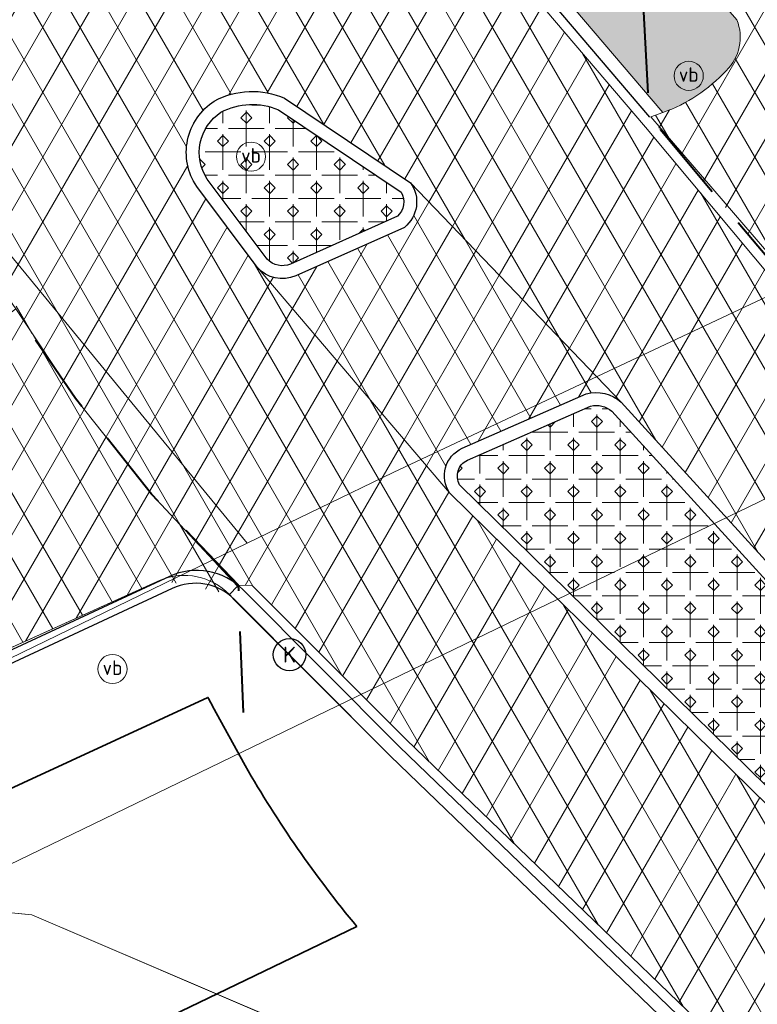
# Model space of a CAD drawing. Header units: millimetres. Extents: x 162876 to 168130, y 402614 to 405602.
# Tile 44 of 256: x 164471 to 164483, y 403431 to 403446. Entities that reach past the tile are written whole.
import ezdxf
from ezdxf import colors
from ezdxf.entities.mleader import LeaderData, LeaderLine
from ezdxf.enums import TextEntityAlignment as Align
from ezdxf.math import Vec2, Vec3

# ---------------------------------------------------------------- set-up
doc = ezdxf.new("R2010")
doc.units = ezdxf.units.MM
doc.linetypes.add('X-CA190022.004-UO-OPB_Opbreek_v0.1$0$DASHED2', pattern=[0.375, 0.25, -0.125])
for name, color, linetype, lineweight in [('X-CA190022.004-UO-BGT_Ondergrond$0$GE_201_SHDHek_Lijn_GEM', 253, 'X-CA190022.004-UO-BGT_Ondergrond$0$Hekwerk', 9), ('X-CA190022.004-UO-BGT_Ondergrond$0$GE_314_WGDRijbaanLokaleweg_Vlak_GEM', 253, 'Continuous', 9), ('X-CA190022.004-UO-BGT_Ondergrond$0$GE_316_WGDFietspad_Vlak_GEM', 253, 'Continuous', 9), ('X-CA190022.004-UO-BGT_Ondergrond$0$GE_353_OWGVerkeerseiland_openverharding_GEM', 253, 'Continuous', 9), ('X-CA190022.004-UO-BGT_Ondergrond$0$GE_367_OWGBerm_groenvoorziening_grasenk_GEM', 253, 'Continuous', 9), ('X-CA190022.004-UO-BGT_Ondergrond$0$GE_421_OTDHalfverhard_gravel_Vlak_GEM', 253, 'Continuous', 9), ('X-CA190022.004-UO-BGT_Ondergrond$0$GE_814_BRDVerkeersbord_Punt_GEM', 7, 'Continuous', 25), ('X-CA190022.004-UO-GZM_Werkgrens$0$N-WE-KG-GRENS_SYSTEEMGRENS-G', 7, 'X-CA190022.004-UO-GZM_Werkgrens$0$KG-OG', 35), ('X-CA190022.004-UO-KAD_Percelen$0$B-WE-KG-GRENS_PERCEEL-GV', 150, 'Continuous', 9), ('X-CA190022.004-UO-OPB_Opbreek_v0.1$0$N-WE-KL-GRENS SCHEIDING ASFALT VLAKKEN-G', 7, 'X-CA190022.004-UO-OPB_Opbreek_v0.1$0$DASHED2', 40), ('X-CA190022.004-UO-OPB_Opbreek_v0.1$0$V-WE-VH-KANTOPSLUITING_TROTTOIRBAND_RWS-G ACHTERKANT', 10, 'X-CA190022.004-UO-OPB_Opbreek_v0.1$0$VH-RWSBAND-V', 25), ('X-CA190022.004-UO-OPB_Opbreek_v0.1$0$V-WE-VH-KANTOPSLUITING_TROTTOIRBAND_RWS-G VOORKANT', 10, 'Continuous', 25), ('X-CA190022.004-UO-OPB_Opbreek_v0.1$0$V-WE-VH-VERHARDING_ASFALT-A-200', 252, 'Continuous', 18), ('X-CA190022.004-UO-OPB_Opbreek_v0.1$0$V-WE-VH-VERHARDING_SIERBESTRATING-AD-100', 252, 'Continuous', 18), ('X-CA190022.004-UO-OPB_Opbreek_v0.1$0$V-XX-VH-KANTOPSLUITING_TROTTOIRBAND_180 200-G ACHTERKANT', 210, 'X-CA190022.004-UO-OPB_Opbreek_v0.1$0$VH-TROTTOIRBAND_180-200-V', 25), ('X-CA190022.004-UO-OPB_Opbreek_v0.1$0$V-XX-VH-KANTOPSLUITING_TROTTOIRBAND_180 200-G VOORKANT', 210, 'X-CA190022.004-UO-OPB_Opbreek_v0.1$0$VH-TROTTOIRBAND_180-200-V', 25), ('X-CA190022.004-UO-OPB_Opbreek_v0.1$0$V-XX-VH-KANTVERHARDING_STREKLAAG-G', 7, 'Continuous', 18), ('X-CA190022.004-UO-OPB_Opbreek_v0.1$0$X-XX-AL-T25- LEADER ASFALT', 7, 'Continuous', 25), ('X-CA190022.004-UO-WHM_Putten en kolken combi_v0.1$0$KOLK INMETING VERWIJDEREN', 1, 'Continuous', 30)]:
    doc.layers.add(name, color=color, linetype=linetype, lineweight=lineweight)
doc.layers.add('X-CA190022.004-UO-OPB_Opbreek_v0.1$0$V-WE-GR-GRAS-V', color=7, linetype='Continuous', lineweight=18, true_color=0x67a552, transparency=0.5)
doc.layers.add('X-CA190022.004-UO-OPB_Opbreek_v0.1$0$V-WE-VH-VERHARDING_ASFALT-A-200 ROOD', color=1, linetype='Continuous', lineweight=18, transparency=0.5)
doc.styles.add('X-CA190022.004-UO-BGT_Ondergrond$0$NLCS-ISO', font='NLCS-ISO.ttf')
doc.styles.add('X-CA190022.004-UO-OPB_Opbreek_v0.1$0$NLCS-ISO-M200-T25', font='NLCS-ISO.ttf', dxfattribs={"height": 0.5})
doc.styles.add('X-CA190022.004-UO-WHM_Putten en kolken combi_v0.1$0$ISOCPEUR 9 PT', font='isocpeur.ttf', dxfattribs={"height": 2.4402})
doc.linetypes.add('X-CA190022.004-UO-BGT_Ondergrond$0$Hekwerk', pattern='A,5,-1.5,[2,dgnlstyle-Veghel.shx,S=0.007936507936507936,R=0,X=0,Y=0],-1.5', length=8)
doc.linetypes.add('X-CA190022.004-UO-GZM_Werkgrens$0$KG-OG', pattern='A,5.5,-1.5,[2,NLCS.SHX,S=0.5,R=0,X=0,Y=0],-1.5', length=8.5)
doc.linetypes.add('X-CA190022.004-UO-OPB_Opbreek_v0.1$0$VH-RWSBAND-V', pattern='A,5,[24,NLCS.SHX,S=1,R=0,X=0,Y=0],5,-2,2,-2,2,-2,2,-2', length=24)
doc.linetypes.add('X-CA190022.004-UO-OPB_Opbreek_v0.1$0$VH-TROTTOIRBAND_180-200-V', pattern='A,5,[24,NLCS.SHX,S=1,R=0,X=0,Y=0],5,-2,2,-2,2,-2', length=20)
pattern_1 = [(59.99999999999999, (0, 0), (-0.4330127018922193, 0.2500000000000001), []), (120, (0, 0), (-0.4330127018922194, -0.2499999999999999), [])]

# ---------------------------------------------------------------- blocks, each defined once
blk = doc.blocks.new('X-CA190022.004-UO-WHM_Putten en kolken combi_v0.1$0$kolk 1.03')
blk.add_circle((0, 0), 0.25)
at = {"insert": (0, 0), "char_height": 0.24402, "attachment_point": 5, "style": 'X-CA190022.004-UO-WHM_Putten en kolken combi_v0.1$0$ISOCPEUR 9 PT'}
blk.add_mtext_dynamic_manual_height_columns('K', width=0.2522883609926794, gutter_width=12.201, heights=[0], dxfattribs=at)
blk = doc.blocks.new('X-CA190022.004-UO-BGT_Ondergrond$0$SIE-WEG_PAAL_VERKEERSBORD-SO')
at = {"linetype": 'ByBlock', "lineweight": 18}
blk.add_circle((0, 0), 1.5, dxfattribs=at)
at = {"linetype": 'ByBlock', "lineweight": 18, "style": 'X-CA190022.004-UO-BGT_Ondergrond$0$NLCS-ISO'}
blk.add_text('vb', height=1.5, dxfattribs=at).set_placement((0, 0.1317113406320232), align=Align.MIDDLE_CENTER)
blk = doc.blocks.new('X-CA190022.004-UO-BGT_Ondergrond$0$IMGEOVerkeersbord')
at = {"xscale": 5, "yscale": 5, "zscale": 5}
blk.add_blockref('X-CA190022.004-UO-BGT_Ondergrond$0$SIE-WEG_PAAL_VERKEERSBORD-SO', (0, 0), dxfattribs=at)

msp = doc.modelspace()

# ---------------------------------------------------------------- hatches: boundary and pattern name
at = {"layer": 'X-CA190022.004-UO-OPB_Opbreek_v0.1$0$V-WE-GR-GRAS-V'}
h = msp.add_hatch(color=256, dxfattribs=at)
h.dxf.hatch_style = 1
edge = h.paths.add_edge_path()
edge.add_line((164478.0026153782, 403448.5749002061), (164477.850450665, 403448.44510845))
edge.add_line((164477.850450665, 403448.44510845), (164481.056, 403444.687))
edge.add_arc((164480.2375816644, 403446.9917006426), 2.445701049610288, 289.5503729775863, 317.2322291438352)
edge.add_arc((164481.5365937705, 403445.8446852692), 0.7143470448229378, 314.0199704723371, 382.4085223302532)
edge.add_line((164482.1969999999, 403446.117), (164479.528, 403449.185))
edge.add_line((164479.528, 403449.185), (164479.1444172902, 403449.6524966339))
edge.add_line((164479.1444172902, 403449.6524966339), (164478.0026153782, 403448.5749002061))
at = {"layer": 'X-CA190022.004-UO-OPB_Opbreek_v0.1$0$V-WE-VH-VERHARDING_ASFALT-A-200'}
h = msp.add_hatch(dxfattribs=at)
h.set_pattern_fill('AVH-ASFALT', color=256, scale=0.5, pattern_type=2)
h.set_pattern_definition(pattern_1)
edge = h.paths.add_edge_path(flags=0)
edge.add_arc((164478.1617259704, 403439.0866518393), 0.2699662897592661, 115.2703363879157, 209.691160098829, ccw=False)
edge.add_line((164478.0464801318, 403439.3307833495), (164479.9453260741, 403440.1627059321))
edge.add_arc((164480.0331573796, 403439.8077436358), 0.3656672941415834, 48.98285805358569, 103.89802546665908, ccw=False)
edge.add_line((164480.2731392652, 403440.0836444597), (164482.9663866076, 403437.128346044))
edge.add_line((164482.9663866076, 403437.128346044), (164486.6878574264, 403432.6886791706))
edge.add_arc((164485.8099287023, 403432.2038029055), 1.002927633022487, -40.685678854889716, 28.911681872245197, ccw=False)
edge.add_arc((164486.0187615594, 403432.1971579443), 0.8504045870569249, 226.7174290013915, 310.4460501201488, ccw=False)
edge.add_line((164485.4357267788, 403431.5780792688), (164477.9272041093, 403438.9529308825))
edge = h.paths.add_edge_path(flags=16)
edge.add_line((164474.8090000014, 403442.3029999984), (164477.7699999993, 403438.8270000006))
edge.add_arc((164478.1617259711, 403439.0866518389), 0.4699662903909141, 114.88028808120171, 213.5380294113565, ccw=False)
edge.add_line((164477.964, 403439.513), (164479.8790000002, 403440.3520000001))
edge.add_arc((164480.0331573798, 403439.8077436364), 0.5656672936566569, 47.68062572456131, 105.8144587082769, ccw=False)
edge.add_line((164480.4139999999, 403440.2260000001), (164477.1710000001, 403443.6029999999))
edge.add_arc((164476.7617816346, 403443.3100921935), 0.5032441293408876, -51.36289691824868, 35.59409672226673, ccw=False)
edge.add_line((164477.076, 403442.917), (164475.4019999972, 403442.1699999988))
edge.add_arc((164475.1954956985, 403442.6377590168), 0.5113145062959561, 220.897115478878, 293.8202992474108, ccw=False)
edge = h.paths.add_edge_path(flags=16)
edge.add_arc((164478.1617259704, 403439.0866518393), 0.469966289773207, 114.8802880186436, 213.538029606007, ccw=False)
edge.add_line((164477.964, 403439.513), (164479.879, 403440.352))
edge.add_arc((164480.0331573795, 403439.8077436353), 0.5656672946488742, 47.68062576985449, 105.81445867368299, ccw=False)
edge.add_line((164480.414, 403440.226), (164483.117, 403437.26))
edge.add_line((164483.117, 403437.26), (164486.853, 403432.803))
edge.add_arc((164485.8099287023, 403432.2038029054), 1.202927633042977, -41.418581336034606, 29.875411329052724, ccw=False)
edge.add_arc((164486.0187615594, 403432.1971579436), 1.050404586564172, 226.5968703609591, 311.29779727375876, ccw=False)
edge.add_line((164485.297, 403431.434), (164477.77, 403438.827))
edge = h.paths.add_edge_path(flags=0)
edge.add_arc((164476.7617816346, 403443.3100921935), 0.3032441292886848, -47.12407347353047, 29.58472994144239, ccw=False)
edge.add_line((164476.9681128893, 403443.0878661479), (164475.3209070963, 403442.3528227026))
edge.add_arc((164475.1954956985, 403442.6377590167), 0.3113145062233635, 222.0255269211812, 293.7561350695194, ccw=False)
edge.add_line((164474.9642367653, 403442.4293458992), (164474.0393535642, 403443.6615322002))
edge.add_arc((164474.6598081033, 403444.0713097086), 0.7435599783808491, 123.4365509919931, 213.4426584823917, ccw=False)
edge.add_arc((164474.7321911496, 403443.7841782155), 1.027719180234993, 66.9526403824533, 117.97534519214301, ccw=False)
edge.add_line((164475.1345348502, 403444.7298664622), (164477.0254907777, 403443.4598068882))
edge = h.paths.add_edge_path(flags=16)
edge.add_arc((164476.7617816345, 403443.3100921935), 0.5032441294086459, -51.36289691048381, 35.59409673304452, ccw=False)
edge.add_line((164477.076, 403442.917), (164475.402, 403442.17))
edge.add_arc((164475.1954956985, 403442.6377590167), 0.5113145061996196, 220.8971152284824, 293.8202995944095, ccw=False)
edge.add_line((164474.809, 403442.303), (164473.876, 403443.546))
edge.add_arc((164474.6598081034, 403444.0713097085), 0.943559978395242, 122.84869741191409, 213.83006990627, ccw=False)
edge.add_arc((164474.7321911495, 403443.7841782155), 1.227719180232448, 66.02806955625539, 118.41369853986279, ccw=False)
edge.add_line((164475.231, 403444.906), (164477.171, 403443.603))
edge = h.paths.add_edge_path()
edge.add_line((164456.804683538, 403462.6403329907), (164465.0349251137, 403450.7319944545))
edge.add_line((164465.0349251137, 403450.7319944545), (164466.2800102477, 403448.9214515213))
edge.add_line((164466.2800102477, 403448.9214515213), (164471.1255660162, 403441.8752803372))
edge.add_line((164471.1255660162, 403441.8752803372), (164471.089, 403441.66))
edge.add_line((164471.089, 403441.66), (164472.011, 403440.28))
edge.add_line((164472.011, 403440.28), (164473.18, 403438.808))
edge.add_line((164473.18, 403438.808), (164474.5226777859, 403437.4021644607))
edge.add_line((164474.5226777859, 403437.4021644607), (164474.7304815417, 403437.401707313))
edge.add_line((164474.7304815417, 403437.401707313), (164477.1014560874, 403435.0265268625))
edge.add_line((164477.1014560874, 403435.0265268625), (164491.8438825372, 403420.8129722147))
edge.add_line((164491.8438825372, 403420.8129722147), (164495.5538558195, 403417.2949458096))
edge.add_line((164495.5538558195, 403417.2949458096), (164497.6878863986, 403415.2709168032))
edge.add_line((164497.6878863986, 403415.2709168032), (164498.4049852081, 403414.590617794))
edge.add_line((164498.4049852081, 403414.590617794), (164499.550173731, 403413.5691786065))
edge.add_line((164499.550173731, 403413.5691786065), (164501.9103804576, 403410.6982485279))
edge.add_line((164501.9103804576, 403410.6982485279), (164502.1890433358, 403410.3592361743))
edge.add_line((164502.1890433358, 403410.3592361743), (164507.2471112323, 403413.438676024))
edge.add_line((164507.2471112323, 403413.438676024), (164504.8872601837, 403416.2652230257))
edge.add_line((164504.8872601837, 403416.2652230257), (164504.6351540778, 403416.5593468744))
edge.add_line((164504.6351540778, 403416.5593468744), (164502.3641624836, 403419.2113370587))
edge.add_line((164502.3641624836, 403419.2113370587), (164482.7964791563, 403442.0601340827))
edge.add_line((164482.7964791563, 403442.0601340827), (164480.7897117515, 403444.4598644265))
edge.add_line((164480.7897117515, 403444.4598644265), (164457.5171691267, 403471.7440300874))
edge.add_line((164457.5171691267, 403471.7440300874), (164453.0470402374, 403467.8919549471))
edge.add_arc((164406.0797280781, 403430.7615173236), 59.87151083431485, 36.065633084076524, 38.328455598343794, ccw=False)
edge.add_line((164454.4764536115, 403466.0085706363), (164456.2119255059, 403463.4979947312))
edge.add_line((164456.2119255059, 403463.4979947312), (164456.804683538, 403462.6403329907))
h = msp.add_hatch(dxfattribs=at)
h.set_pattern_fill('AVH-ASFALT', color=256, scale=0.5, pattern_type=2)
h.set_pattern_definition(pattern_1)
edge = h.paths.add_edge_path()
edge.add_line((164474.8090000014, 403442.3029999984), (164477.7699999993, 403438.8270000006))
edge.add_arc((164478.1617259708, 403439.086651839), 0.4699662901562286, 114.8802880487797, 213.5380294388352, ccw=False)
edge.add_line((164477.964, 403439.513), (164479.8790000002, 403440.3520000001))
edge.add_arc((164480.0331573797, 403439.8077436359), 0.5656672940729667, 47.6806257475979, 105.81445868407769, ccw=False)
edge.add_line((164480.4139999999, 403440.2260000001), (164477.1710000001, 403443.6029999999))
edge.add_arc((164476.7617816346, 403443.3100921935), 0.5032441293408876, -51.36289691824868, 35.59409672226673, ccw=False)
edge.add_line((164477.076, 403442.917), (164475.4019999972, 403442.1699999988))
edge.add_arc((164475.1954956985, 403442.6377590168), 0.5113145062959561, 220.897115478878, 293.8202992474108, ccw=False)
at = {"layer": 'X-CA190022.004-UO-OPB_Opbreek_v0.1$0$V-WE-VH-VERHARDING_ASFALT-A-200 ROOD'}
h = msp.add_hatch(dxfattribs=at)
h.set_pattern_fill('AVH-ASFALT', color=256, scale=0.5, pattern_type=2)
h.set_pattern_definition(pattern_1)
h.paths.add_polyline_path([(164481.5250943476, 403451.8183174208), (164481.4401573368, 403451.8191432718), (164478.7333764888, 403455.1565136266), (164476.2800171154, 403453.1435232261), (164479.1444172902, 403449.6524966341), (164479.528, 403449.185), (164482.197, 403446.117, -0.3075854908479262), (164482.0329999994, 403445.3309999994, -0.1204597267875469), (164481.0643172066, 403444.6899704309), (164480.8545078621, 403444.6150385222), (164483.2108388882, 403441.8068984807), (164483.391, 403441.904), (164484.265, 403442.222, -0.1741886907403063), (164485.536, 403442.1090000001), (164491.5, 403434.983), (164493.8805388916, 403432.192145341), (164496.2489110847, 403434.2123157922)])
h = msp.add_hatch(dxfattribs=at)
h.set_pattern_fill('AVH-ASFALT', color=256, scale=0.5, pattern_type=2)
h.set_pattern_definition(pattern_1)
h.paths.add_polyline_path([(164460.3359956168, 403435.3213754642), (164470.2241227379, 403439.8615971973), (164470.6439999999, 403441.3250000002), (164471.1025875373, 403441.6402334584), (164472.011, 403440.28), (164473.18, 403438.808), (164474.5202460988, 403437.4021698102), (164474.3709771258, 403437.2725414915), (164473.316000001, 403437.4840000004), (164461.749, 403432.244)])
at = {"layer": 'X-CA190022.004-UO-OPB_Opbreek_v0.1$0$V-WE-VH-VERHARDING_SIERBESTRATING-AD-100', "ltscale": 3}
h = msp.add_hatch(dxfattribs=at)
h.set_pattern_fill('AVH-SIERBESTRATING_01-SO', color=256, scale=0.03, pattern_type=2)
h.set_pattern_definition([(0, (0.0848519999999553, 0), (0.36, 0.36), [0.5502929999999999, -0.169707]), (90, (0, 0.0848519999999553), (-0.36, 0.36), [0.5502929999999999, -0.169707]), (45, (0.2751479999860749, 0.3599999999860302), (-0.3600007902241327, 0.3600007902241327), [0.12, -0.389118]), (315, (0.2751479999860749, 0.3599999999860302), (0.3600007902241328, 0.3600007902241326), [0.12, -0.389118]), (45, (0.3599999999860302, 0.2751479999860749), (-0.3600007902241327, 0.3600007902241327), [0.12, -0.389118]), (315, (0.3599999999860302, 0.4448519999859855), (0.3600007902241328, 0.3600007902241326), [0.12, -0.389118])])
edge = h.paths.add_edge_path()
edge.add_arc((164476.7617816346, 403443.3100921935), 0.3032441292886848, -47.12407347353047, 29.58472994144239, ccw=False)
edge.add_line((164476.9681128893, 403443.0878661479), (164475.3209070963, 403442.3528227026))
edge.add_arc((164475.1954956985, 403442.6377590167), 0.3113145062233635, 222.0255269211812, 293.7561350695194, ccw=False)
edge.add_line((164474.9642367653, 403442.4293458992), (164474.0393535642, 403443.6615322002))
edge.add_arc((164474.6598081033, 403444.0713097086), 0.7435599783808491, 123.4365509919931, 213.4426584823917, ccw=False)
edge.add_arc((164474.7321911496, 403443.7841782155), 1.027719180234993, 66.9526403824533, 117.97534519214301, ccw=False)
edge.add_line((164475.1345348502, 403444.7298664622), (164477.0254907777, 403443.4598068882))
edge = h.paths.add_edge_path()
edge.add_arc((164478.1617259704, 403439.0866518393), 0.2699662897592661, 115.2703363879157, 209.691160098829, ccw=False)
edge.add_line((164478.0464801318, 403439.3307833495), (164479.9453260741, 403440.1627059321))
edge.add_arc((164480.0331573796, 403439.8077436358), 0.3656672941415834, 48.98285805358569, 103.89802546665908, ccw=False)
edge.add_line((164480.2731392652, 403440.0836444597), (164482.9663866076, 403437.128346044))
edge.add_line((164482.9663866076, 403437.128346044), (164486.6878574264, 403432.6886791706))
edge.add_arc((164485.8099287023, 403432.2038029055), 1.002927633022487, -40.685678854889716, 28.911681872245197, ccw=False)
edge.add_arc((164486.0187615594, 403432.1971579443), 0.8504045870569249, 226.7174290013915, 310.4460501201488, ccw=False)
edge.add_line((164485.4357267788, 403431.5780792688), (164477.9272041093, 403438.9529308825))

# ---------------------------------------------------------------- linework, layer by layer
at = {"layer": 'X-CA190022.004-UO-BGT_Ondergrond$0$GE_314_WGDRijbaanLokaleweg_Vlak_GEM', "flags": 128}
msp.add_lwpolyline([(164475.231, 403444.906), (164477.171, 403443.603)], dxfattribs=at)
at = {"layer": 'X-CA190022.004-UO-BGT_Ondergrond$0$GE_314_WGDRijbaanLokaleweg_Vlak_GEM', "extrusion": (0, 0, -1)}
for centre, radius, start, end in [((-164474.7321911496, 403443.7841782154), 1.227719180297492, 61.58630146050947, 113.9719304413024), ((-164474.6598081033, 403444.0713097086), 0.9435599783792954, 326.1699300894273, 57.15130259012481)]:
    msp.add_arc(centre, radius, start, end, dxfattribs=at)
at = {"layer": 'X-CA190022.004-UO-BGT_Ondergrond$0$GE_316_WGDFietspad_Vlak_GEM', "flags": 128}
for points in [[(164482.197, 403446.1170000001), (164479.528, 403449.185), (164472.621, 403457.603), (164454.761, 403478.743), (164453.304, 403480.468)], [(164484.265, 403442.222), (164483.391, 403441.904), (164483.26, 403441.849), (164480.874, 403444.622), (164481.056, 403444.687)], [(164477.171, 403443.603), (164480.414, 403440.2260000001)], [(164475.402, 403442.17), (164477.076, 403442.917)], [(164477.77, 403438.827), (164474.809, 403442.303)], [(164470.644, 403441.325), (164471.089, 403441.6600000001), (164472.011, 403440.2800000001), (164473.18, 403438.808), (164474.505, 403437.387), (164474.381, 403437.261)], [(164479.879, 403440.352), (164477.964, 403439.513)]]:
    msp.add_lwpolyline(points, dxfattribs=at)
at = {"layer": 'X-CA190022.004-UO-BGT_Ondergrond$0$GE_316_WGDFietspad_Vlak_GEM'}
for centre, radius, start, end in [((164481.5365937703, 403445.8446852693), 0.7143470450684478, 314.0199704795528, 22.40852231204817), ((164480.2375816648, 403446.991700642), 2.445701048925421, 289.5503729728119, 317.232229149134), ((164476.7617816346, 403443.3100921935), 0.5032441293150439, 308.6371030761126, 35.59409674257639), ((164475.1954956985, 403442.6377590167), 0.5113145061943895, 220.8971152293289, 293.8202995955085), ((164480.0331573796, 403439.8077436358), 0.5656672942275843, 47.68062574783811, 105.8144586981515), ((164478.1617259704, 403439.0866518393), 0.4699662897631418, 114.8802880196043, 213.5380296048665), ((164473.6823461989, 403436.5789852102), 0.9763510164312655, 44.30953816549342, 112.0378963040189)]:
    msp.add_arc(centre, radius, start, end, dxfattribs=at)
at = {"layer": 'X-CA190022.004-UO-BGT_Ondergrond$0$GE_353_OWGVerkeerseiland_openverharding_GEM', "flags": 128}
for points in [[(164475.231, 403444.906), (164477.171, 403443.603)], [(164474.809, 403442.303), (164473.876, 403443.546)], [(164477.076, 403442.917), (164475.402, 403442.17)], [(164477.964, 403439.513), (164479.879, 403440.352)]]:
    msp.add_lwpolyline(points, dxfattribs=at)
at = {"layer": 'X-CA190022.004-UO-BGT_Ondergrond$0$GE_353_OWGVerkeerseiland_openverharding_GEM', "extrusion": (0, 0, -1)}
for centre, radius, start, end in [((-164474.7321911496, 403443.7841782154), 1.227719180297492, 61.58630146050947, 113.9719304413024), ((-164474.6598081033, 403444.0713097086), 0.9435599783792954, 326.1699300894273, 57.15130259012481), ((-164476.7617816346, 403443.3100921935), 0.5032441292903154, 144.4059032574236, 231.3628969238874), ((-164475.1954956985, 403442.6377590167), 0.5113145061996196, 246.1797004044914, 319.102884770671), ((-164480.0331573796, 403439.8077436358), 0.5656672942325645, 74.18554130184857, 132.3193742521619), ((-164478.1617259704, 403439.0866518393), 0.4699662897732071, 326.4619703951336, 65.11971198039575)]:
    msp.add_arc(centre, radius, start, end, dxfattribs=at)
at = {"layer": 'X-CA190022.004-UO-BGT_Ondergrond$0$GE_367_OWGBerm_groenvoorziening_grasenk_GEM', "flags": 128}
for points in [[(164481.056, 403444.687), (164449.294, 403481.924), (164443.864, 403488.0790000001), (164442.94, 403489.126)], [(164454.761, 403478.743), (164472.621, 403457.603), (164479.528, 403449.185), (164482.197, 403446.1170000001)]]:
    msp.add_lwpolyline(points, dxfattribs=at)
at = {"layer": 'X-CA190022.004-UO-BGT_Ondergrond$0$GE_367_OWGBerm_groenvoorziening_grasenk_GEM', "extrusion": (0, 0, -1)}
for centre, radius, start, end in [((-164481.5365937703, 403445.8446852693), 0.7143470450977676, 157.5914776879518, 225.9800295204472), ((-164480.2375816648, 403446.991700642), 2.445701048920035, 222.767770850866, 250.4496270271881), ((-164473.6823461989, 403436.5789852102), 0.9763510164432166, 67.96210369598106, 135.6904618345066)]:
    msp.add_arc(centre, radius, start, end, dxfattribs=at)
at = {"layer": 'X-CA190022.004-UO-KAD_Percelen$0$B-WE-KG-GRENS_PERCEEL-GV', "flags": 128}
for points in [[(164244.1173679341, 403697.8636548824), (164382.73, 403547.962), (164467.184, 403447.137), (164474.656, 403438.052), (164476.902, 403439.143), (164487.569, 403444.164), (164388.991, 403559.989), (164335.093, 403619.023), (164327.271, 403627.471), (164268.836, 403691.623), (164256.1209467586, 403703.7882286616)], [(164464.658, 403441.585), (164469.708, 403435.65), (164474.656, 403438.052), (164467.184, 403447.137), (164382.73, 403547.962), (164244.1173679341, 403697.8636548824)]]:
    msp.add_lwpolyline(points, dxfattribs=at)
at = {"layer": 'X-CA190022.004-UO-OPB_Opbreek_v0.1$0$N-WE-KL-GRENS SCHEIDING ASFALT VLAKKEN-G', "ltscale": 5, "flags": 128}
for points in [[(164484.7535819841, 403441.4530353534), (164483.2108388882, 403441.8068984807), (164480.8545078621, 403444.6150385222), (164480.7580143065, 403446.3260276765)], [(164474.5956957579, 403435.4442830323), (164474.5202460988, 403437.4021698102), (164473.18, 403438.808), (164472.011, 403440.28), (164471.0845143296, 403441.6278099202), (164469.4712142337, 403442.3667715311)]]:
    msp.add_lwpolyline(points, dxfattribs=at)
at = {"layer": 'X-CA190022.004-UO-OPB_Opbreek_v0.1$0$V-WE-VH-KANTOPSLUITING_TROTTOIRBAND_RWS-G ACHTERKANT', "ltscale": 0.1, "flags": 128}
for points in [[(164477.0254907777, 403443.4598068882, -0.3477907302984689), (164476.9681128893, 403443.0878661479), (164475.3209070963, 403442.3528227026, -0.32362065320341), (164474.9642367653, 403442.4293458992), (164474.0393535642, 403443.6615322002, -0.4142447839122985), (164474.2500967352, 403444.6918079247, -0.2263810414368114), (164475.1345348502, 403444.7298664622)], [(164477.9272041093, 403438.9529308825, -0.4369974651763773), (164478.0464801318, 403439.3307833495), (164479.9453260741, 403440.1627059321, -0.244306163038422), (164480.2731392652, 403440.0836444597), (164482.9663866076, 403437.128346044), (164486.6878574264, 403432.6886791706, -0.3133683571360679), (164486.5704460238, 403431.5499854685, -0.3825060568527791), (164485.4357267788, 403431.5780792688)]]:
    msp.add_lwpolyline(points, format="xyb", close=True, dxfattribs=at)
at = {"layer": 'X-CA190022.004-UO-OPB_Opbreek_v0.1$0$V-WE-VH-KANTOPSLUITING_TROTTOIRBAND_RWS-G VOORKANT', "ltscale": 0.1, "flags": 128}
for points in [[(164477.171, 403443.603, -0.3987420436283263), (164477.076, 403442.917), (164475.402, 403442.17, -0.3293789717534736), (164474.809, 403442.303), (164473.876, 403443.546, -0.4192392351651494), (164474.148, 403444.864, -0.2326411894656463), (164475.231, 403444.906)], [(164477.77, 403438.827, -0.4591967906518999), (164477.964, 403439.513), (164479.879, 403440.352, -0.2592406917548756), (164480.414, 403440.226), (164483.117, 403437.26), (164486.853, 403432.803, -0.3215173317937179), (164486.712, 403431.408, -0.3873771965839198), (164485.297, 403431.434)]]:
    msp.add_lwpolyline(points, format="xyb", close=True, dxfattribs=at)
at = {"layer": 'X-CA190022.004-UO-OPB_Opbreek_v0.1$0$V-XX-VH-KANTOPSLUITING_TROTTOIRBAND_180 200-G ACHTERKANT', "ltscale": 0.1, "flags": 128}
msp.add_lwpolyline([(164502.5289535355, 403409.3945275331), (164501.64, 403410.476), (164499.2970000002, 403413.3259999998), (164498.1679999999, 403414.333), (164497.447, 403415.017), (164495.313, 403417.041), (164491.602, 403420.56), (164476.856, 403434.777), (164474.4579352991, 403437.1837849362, 0.3159771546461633), (164473.4960764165, 403437.3539629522), (164470.9100000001, 403436.1460000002)], format="xyb", dxfattribs=at)
at = {"layer": 'X-CA190022.004-UO-OPB_Opbreek_v0.1$0$V-XX-VH-KANTOPSLUITING_TROTTOIRBAND_180 200-G VOORKANT', "linetype": 'Continuous', "flags": 128}
msp.add_lwpolyline([(164456.9831881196, 403472.6011959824), (164480.8545078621, 403444.6150385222)], dxfattribs=at)
msp.add_lwpolyline([(164502.7010320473, 403409.5001450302), (164501.7945031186, 403410.6029991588), (164499.4416707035, 403413.4649592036), (164498.3034201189, 403414.480210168), (164497.5846493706, 403415.1620953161), (164495.4506318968, 403417.1861118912), (164491.7402185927, 403420.7045555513), (164476.9962606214, 403434.9195867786), (164474.5864649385, 403437.3381453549, 0.3152820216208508), (164473.4571586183, 403437.5394220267), (164470.8119999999, 403436.3119999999)], format="xyb", dxfattribs=at)
at = {"layer": 'X-CA190022.004-UO-OPB_Opbreek_v0.1$0$V-XX-VH-KANTVERHARDING_STREKLAAG-G', "flags": 128}
for points in [[(164507.8809702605, 403412.6794618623), (164504.8872601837, 403416.2652230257), (164504.6351540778, 403416.5593468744), (164502.3641624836, 403419.2113370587), (164482.7964791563, 403442.0601340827), (164480.7897117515, 403444.4598644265), (164456.8690645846, 403472.5038521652)], [(164474.5226777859, 403437.4021644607), (164474.7304815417, 403437.401707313), (164477.1014560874, 403435.0265268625), (164491.8438825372, 403420.8129722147), (164495.5538558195, 403417.2949458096), (164497.6878863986, 403415.2709168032), (164498.4049852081, 403414.590617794), (164499.550173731, 403413.5691786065), (164501.9103804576, 403410.6982485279), (164502.8300909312, 403409.579358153)]]:
    msp.add_lwpolyline(points, dxfattribs=at)

# ---------------------------------------------------------------- block references
at = {"layer": 'X-CA190022.004-UO-BGT_Ondergrond$0$GE_814_BRDVerkeersbord_Punt_GEM', "xscale": 0.03, "yscale": 0.03, "zscale": 0.02}
for p in [(164481.456, 403445.252), (164474.713, 403444.007), (164472.579, 403436.113)]:
    msp.add_blockref('X-CA190022.004-UO-BGT_Ondergrond$0$IMGEOVerkeersbord', p, dxfattribs=at)
at = {"layer": 'X-CA190022.004-UO-WHM_Putten en kolken combi_v0.1$0$KOLK INMETING VERWIJDEREN', "linetype": 'ByBlock', "lineweight": -2}
msp.add_blockref('X-CA190022.004-UO-WHM_Putten en kolken combi_v0.1$0$kolk 1.03', (164475.306, 403436.334, 9.782), dxfattribs=at)

# ---------------------------------------------------------------- next in the draw order: leaders
at = {"layer": 'X-CA190022.004-UO-OPB_Opbreek_v0.1$0$X-XX-AL-T25- LEADER ASFALT'}
ml = msp.add_multileader_mtext('Standard', dxfattribs=at)
ml.set_content('\\A1;Wegvak 2.3; Gazellepad fietspad\\PTotaal teervrij, gem. dikte 107mm\\POpbreken asfalt 107mm:  173.0m{\\H0.7x;\\S2^ ;}\\PZaagsnede 107mm:  ^I3.5m ', color=256, style='X-CA190022.004-UO-OPB_Opbreek_v0.1$0$NLCS-ISO-M200-T25')
ml.set_leader_properties(color=256, linetype='ByLayer', lineweight=-1)
ml.build(insert=Vec2(0, 0))
ml.multileader.update_dxf_attribs({"text_left_attachment_type": 5, "text_right_attachment_type": 5, "dogleg_length": 0.5, "arrow_head_size": 0.5})
ctx = ml.context
ctx.base_point, ctx.char_height, ctx.arrow_head_size, ctx.landing_gap_size, ctx.plane_origin, ctx.plane_x_axis, ctx.plane_y_axis = Vec3(164477.6968249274, 403413.4614355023), 0.5, 0.5, 0.18, Vec3(164395.0158981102, 403446.5957888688), Vec3(0.9211174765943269, 0.3892847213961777), Vec3(-0.3892847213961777, 0.9211174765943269)
ctx.left_attachment, ctx.right_attachment = 5, 5
notes = []
notes.append((ctx, [(0, (1, 1, 0), (164477.2362661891, 403413.2667931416), (0.9211174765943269, 0.3892847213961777), 0.5, [(0, [(164463.6039913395, 403434.6836762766), (164446.8217517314, 403427.2914823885)], 0, [])])]))
ctx.mtext.insert, ctx.mtext.text_direction, ctx.mtext.rotation, ctx.mtext.flow_direction = Vec3(164476.6363792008, 403416.4330268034), Vec3(0.9211174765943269, 0.3892847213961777), 0.3998549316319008, 5
ctx.mtext.has_bg_fill, ctx.mtext.bg_color, ctx.mtext.bg_scale_factor, ctx.mtext.bg_transparency, ctx.mtext.use_window_bg_color = 1, -1027028792, 1.5, 0, 1
for ctx, leaders in notes:
    for number, flags, end, landing, length, lines in leaders:
        leader = LeaderData()
        leader.index, (leader.has_last_leader_line, leader.has_dogleg_vector, leader.attachment_direction) = number, flags
        leader.last_leader_point, leader.dogleg_vector, leader.dogleg_length = Vec3(end), Vec3(landing), length
        for number, points, colour, breaks in lines:
            line = LeaderLine()
            line.index, line.vertices, line.color, line.breaks = number, Vec3.list(points), colors.encode_raw_color(colour), breaks
            leader.lines.append(line)
        ctx.leaders.append(leader)

# ---------------------------------------------------------------- next in the draw order: linework, layer by layer
at = {"layer": 'X-CA190022.004-UO-BGT_Ondergrond$0$GE_201_SHDHek_Lijn_GEM'}
msp.add_line((164467.948, 403432.656), (164471.335, 403432.326), dxfattribs=at)
at = {"layer": 'X-CA190022.004-UO-BGT_Ondergrond$0$GE_314_WGDRijbaanLokaleweg_Vlak_GEM', "flags": 128}
for points in [[(164442.94, 403489.126), (164443.864, 403488.0790000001), (164449.294, 403481.924), (164481.056, 403444.687), (164480.874, 403444.622), (164483.26, 403441.849), (164483.391, 403441.904), (164502.63, 403419.439), (164497.447, 403415.017), (164495.313, 403417.0410000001), (164491.602, 403420.56), (164476.856, 403434.777), (164474.447, 403437.185), (164474.381, 403437.261), (164474.505, 403437.387), (164473.18, 403438.808), (164472.011, 403440.2800000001), (164471.089, 403441.6600000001), (164464.875, 403450.622), (164464.747, 403450.533), (164455.924, 403463.299), (164454.191, 403465.806)], [(164485.297, 403431.434), (164477.77, 403438.827), (164474.809, 403442.303), (164473.876, 403443.546)], [(164477.171, 403443.603), (164480.414, 403440.2260000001), (164483.117, 403437.26), (164486.853, 403432.803)]]:
    msp.add_lwpolyline(points, dxfattribs=at)
at = {"layer": 'X-CA190022.004-UO-BGT_Ondergrond$0$GE_316_WGDFietspad_Vlak_GEM', "flags": 128}
msp.add_lwpolyline([(164473.316, 403437.484), (164461.749, 403432.244), (164458.26, 403430.62), (164446.97, 403425.58)], dxfattribs=at)
at = {"layer": 'X-CA190022.004-UO-BGT_Ondergrond$0$GE_353_OWGVerkeerseiland_openverharding_GEM', "flags": 128}
for points in [[(164480.414, 403440.2260000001), (164483.117, 403437.26), (164486.853, 403432.803)], [(164485.297, 403431.434), (164477.77, 403438.827)]]:
    msp.add_lwpolyline(points, dxfattribs=at)
at = {"layer": 'X-CA190022.004-UO-BGT_Ondergrond$0$GE_367_OWGBerm_groenvoorziening_grasenk_GEM', "flags": 128}
for points in [[(164136.762, 403226.328), (164137.681, 403227.058), (164154.717, 403240.595), (164179.581, 403260.6550000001), (164183.17, 403263.55), (164218.15, 403291.31), (164235.99, 403304.7900000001), (164243.405, 403310.219), (164247.56, 403313.26), (164252.819, 403316.997), (164260.03, 403322.12), (164268.56, 403327.98), (164276.38, 403333.21), (164299.08, 403347.8500000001), (164321.95, 403361.65), (164333.1, 403368.0400000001), (164350.72, 403377.56), (164372.83, 403389.33), (164399.07, 403402.26), (164446.97, 403425.58), (164458.26, 403430.62), (164461.749, 403432.244), (164473.316, 403437.484)], [(164474.381, 403437.261), (164474.447, 403437.185), (164476.856, 403434.777), (164491.602, 403420.56), (164495.313, 403417.0410000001), (164489.83, 403414.415), (164486.1, 403417.987), (164482.995, 403419.01), (164482.804, 403420.603)], [(164481.182, 403421.899), (164477.915, 403429.509), (164471.335, 403432.326), (164467.948, 403432.656), (164465.477, 403431.918), (164456.675, 403428.038), (164453.447, 403426.482)]]:
    msp.add_lwpolyline(points, dxfattribs=at)
at = {"layer": 'X-CA190022.004-UO-BGT_Ondergrond$0$GE_421_OTDHalfverhard_gravel_Vlak_GEM', "flags": 128}
msp.add_lwpolyline([(164179.256, 403255.8890000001), (164194.822, 403268.535), (164208.266, 403279.037), (164224.258, 403291.345), (164239.848, 403303.124), (164265.634, 403321.347), (164281.893, 403332.496), (164295.285, 403341.33), (164306.875, 403348.529), (164327.291, 403360.547), (164338.225, 403366.811), (164366.676, 403382.161), (164379.112, 403388.334), (164393.255, 403395.423), (164405.774, 403401.616), (164418.343, 403407.883), (164453.447, 403426.482), (164456.675, 403428.038), (164465.477, 403431.918), (164467.948, 403432.656), (164471.335, 403432.326), (164477.915, 403429.509), (164481.182, 403421.899)], dxfattribs=at)
at = {"layer": 'X-CA190022.004-UO-GZM_Werkgrens$0$N-WE-KG-GRENS_SYSTEEMGRENS-G', "ltscale": 0.2, "flags": 128}
msp.add_lwpolyline([(164476.344677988, 403432.1435875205, -0.04204163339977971), (164474.6207099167, 403434.6251886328), (164474.1213204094, 403435.5427212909, 0.0004885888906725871), (164474.0497184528, 403435.6760000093), (164451.4853868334, 403425.24844678, 0.138309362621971), (164468.0606361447, 403428.1566348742)], format="xyb", close=True, dxfattribs=at)
at = {"layer": 'X-CA190022.004-UO-KAD_Percelen$0$B-WE-KG-GRENS_PERCEEL-GV', "flags": 128}
for points in [[(164595.838, 403501.354), (164555.326, 403482.367), (164489.137, 403451.001), (164492.811, 403446.689), (164487.569, 403444.164), (164476.902, 403439.143), (164474.656, 403438.052), (164469.708, 403435.65), (164459.04, 403430.474), (164460.276, 403427.915), (164478.654, 403436.809), (164549.795, 403471.239), (164610.094, 403500.047), (164740.684, 403562.794), (164887.38, 403633.726), (164885.502, 403637.729), (164830.972, 403611.838), (164787.129, 403591.173), (164774.865, 403585.072), (164771.579, 403589.482), (164763.848, 403582.954), (164722.665, 403561.134), (164654.869, 403529.019)], [(164460.276, 403427.915), (164466.349, 403415.367), (164487.883, 403425.722), (164496.111, 403429.679), (164555.855, 403458.619), (164593.206, 403476.41), (164588.97, 403485.217), (164612.074, 403496.328), (164616.314, 403487.512), (164746.772, 403550.188), (164893.326, 403621.049), (164887.38, 403633.726), (164740.684, 403562.794), (164610.094, 403500.047), (164549.795, 403471.239), (164478.654, 403436.809)]]:
    msp.add_lwpolyline(points, close=True, dxfattribs=at)

doc.saveas('drawing.dxf')
